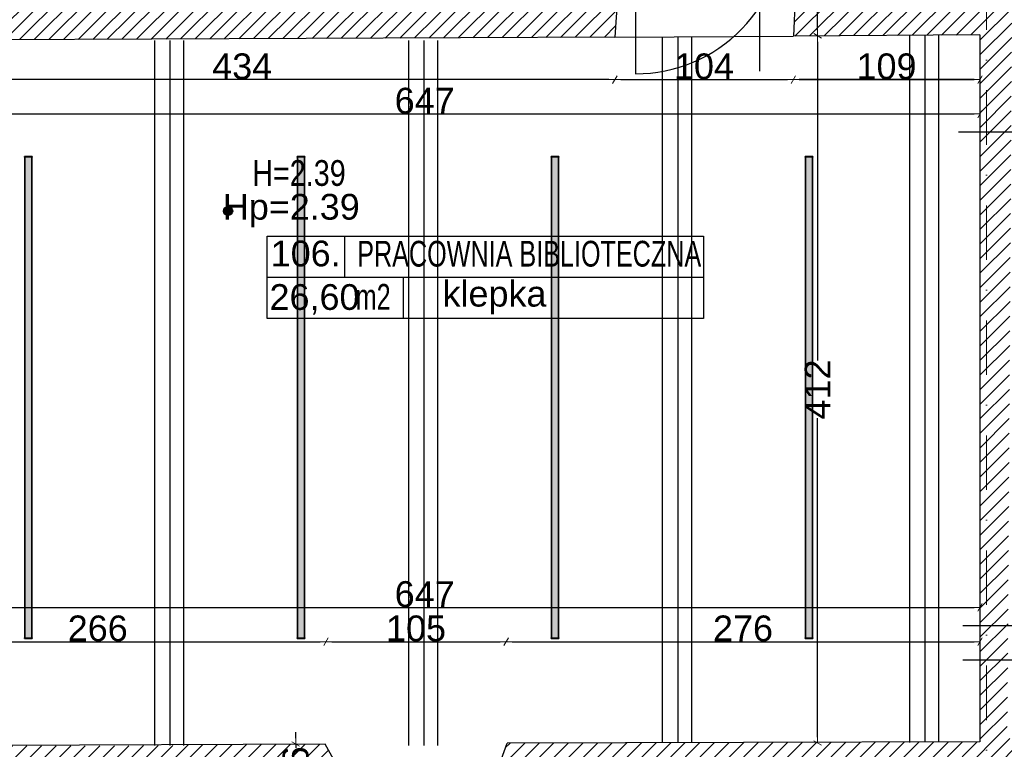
# Model space of a CAD drawing. Header units: millimetres. Extents: x 77315 to 1057463, y -108895 to -47643.
# Tile 50 of 62: x 108329 to 114067, y -104884 to -100633. Entities that reach past the tile are written whole.
import ezdxf

# ---------------------------------------------------------------- set-up
doc = ezdxf.new("R2010")
doc.units = ezdxf.units.MM
doc.header["$MEASUREMENT"] = 0
doc.linetypes.add('Dot & Dashed', pattern=[670.277762, 317.5, -176.388889, 0, -176.388874])
for name, color, linetype in [('A-DRZWI', 7, 'Continuous'), ('A-OPISY-2', 7, 'Continuous'), ('A-OPISY-3', 7, 'Continuous'), ('A-WYSOKOSCI', 7, 'Continuous'), ('belki nad', 7, 'Continuous'), ('DIM MALY', 7, 'Continuous'), ('Drawing & Figure', 7, 'Continuous'), ('linia nadproza', 7, 'Continuous'), ('Nowe_Interior - Lamp', 7, 'Continuous'), ('OSIE', 7, 'Continuous'), ('Structural - Bearing', 7, 'Continuous'), ('Structural - Grid', 7, 'Continuous')]:
    doc.layers.add(name, color=color, linetype=linetype)
doc.styles.add('STYL_AUTOMATYCZNY_1', font='arial.ttf')
doc.styles.add('STYL_AUTOMATYCZNY_2', font='arial.ttf')
doc.styles.add('STYL_AUTOMATYCZNY_3', font='arial.ttf', dxfattribs={"width": 0.8})
doc.styles.add('STYL_AUTOMATYCZNY_4', font='arial.ttf', dxfattribs={"width": 0.7})
doc.dimstyles.new('STYL_AUTOMATYCZNY__1', dxfattribs={"dimtxt": 150, "dimasz": 34.231941, "dimexe": 0.18, "dimexo": 0.0625, "dimgap": 0, "dimtad": 1, "dimdec": 0, "dimlfac": 0.1, "dimzin": 0, "dimdsep": 46, "dimtxsty": 'STYL_AUTOMATYCZNY_2', "dimblk": 'ARROWHEAD_2', "dimblk1": 'ARROWHEAD_2', "dimblk2": 'ARROWHEAD_2', "dimcen": 0.09, "dimse1": 1, "dimse2": 1, "dimclrd": 7, "dimclre": 7, "dimclrt": 7, "dimadec": 0, "dimazin": 0, "dimtfac": 1, "dimtdec": 4, "dimtmove": 0, "dimatfit": 3, "dimfxl": 0, "dimtolj": 1, "dimtzin": 0, "dimarcsym": 0})
doc.dimstyles.new('STYL_AUTOMATYCZNY__2', dxfattribs={"dimtxt": 150, "dimasz": 34.231941, "dimexe": 0.18, "dimexo": 0.0625, "dimgap": 0, "dimtad": 1, "dimtih": 1, "dimtoh": 1, "dimdec": 0, "dimlfac": 0.1, "dimzin": 0, "dimdsep": 46, "dimtxsty": 'STYL_AUTOMATYCZNY_2', "dimblk": 'ARROWHEAD_2', "dimblk1": 'ARROWHEAD_2', "dimblk2": 'ARROWHEAD_2', "dimcen": 0.09, "dimse1": 1, "dimse2": 1, "dimclrd": 7, "dimclre": 7, "dimclrt": 7, "dimadec": 0, "dimazin": 0, "dimtfac": 1, "dimtdec": 4, "dimtmove": 0, "dimatfit": 3, "dimfxl": 0, "dimtolj": 1, "dimtzin": 0, "dimarcsym": 0})
pattern_1 = [(45, (0, 0), (-42.426407, 42.426407), [])]

# ---------------------------------------------------------------- blocks, each defined once
blk = doc.blocks.new('ARROWHEAD_2')
at = {"color": 0, "linetype": 'Continuous', "lineweight": 0}
for p, q in [((0, 0), (-1, 0)), ((-0.38, -0.66), (0.38, 0.66))]:
    blk.add_line(p, q, dxfattribs=at)
blk = doc.blocks.new('*D57')
at = {"layer": 'Defpoints', "color": 0}
for p in [(113370.7, -100117), (112979.1, -100727), (113084.1, -100727)]:
    blk.add_point(p, dxfattribs=at)
at = {"layer": 'DIM MALY', "color": 7, "lineweight": -2}
for p, q in [((112979.1, -100151.2), (112979.1, -100328.9)), ((112979.1, -100692.7), (112979.1, -100515.6))]:
    blk.add_line(p, q, dxfattribs=at)
at = {"layer": 'DIM MALY', "color": 7, "lineweight": -2, "xscale": 34.23194115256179, "yscale": 34.23194115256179, "zscale": 34.23194115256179}
for p, rotation in [((112979.1, -100117), 90), ((112979.1, -100727), 270)]:
    blk.add_blockref('ARROWHEAD_2', p, dxfattribs=dict(at, rotation=rotation))
at = {"layer": 'DIM MALY', "color": 7, "insert": (112979.1, -100422.2), "char_height": 150, "attachment_point": 5, "rotation": 90, "style": 'STYL_AUTOMATYCZNY_2'}
blk.add_mtext('\\A1;61', dxfattribs=at)
blk = doc.blocks.new('*D58')
at = {"layer": 'Defpoints', "color": 0}
for p in [(112984.1, -100727), (112979.1, -104847), (113992.6, -104847)]:
    blk.add_point(p, dxfattribs=at)
at = {"layer": 'DIM MALY', "color": 7, "lineweight": -2}
for p, q in [((112979.1, -100761.2), (112979.1, -102619.4)), ((112979.1, -104812.7), (112979.1, -102955.3))]:
    blk.add_line(p, q, dxfattribs=at)
at = {"layer": 'DIM MALY', "color": 7, "lineweight": -2, "xscale": 34.23194115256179, "yscale": 34.23194115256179, "zscale": 34.23194115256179}
for p, rotation in [((112979.1, -100727), 90), ((112979.1, -104847), 270)]:
    blk.add_blockref('ARROWHEAD_2', p, dxfattribs=dict(at, rotation=rotation))
at = {"layer": 'DIM MALY', "color": 7, "insert": (112979.1, -102787.4), "char_height": 150, "attachment_point": 5, "rotation": 90, "style": 'STYL_AUTOMATYCZNY_2'}
blk.add_mtext('\\A1;412', dxfattribs=at)
blk = doc.blocks.new('*D59')
at = {"layer": 'Defpoints', "color": 0}
for p in [(112837.2, -100632.7), (113924.9, -100632.7), (112837.2, -100981.9)]:
    blk.add_point(p, dxfattribs=at)
at = {"layer": 'DIM MALY', "color": 7, "lineweight": -2}
blk.add_line((113890.7, -100981.9), (112871.4, -100981.9), dxfattribs=at)
at = {"layer": 'DIM MALY', "color": 7, "lineweight": -2, "xscale": 34.23194115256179, "yscale": 34.23194115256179, "zscale": 34.23194115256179, "rotation": 180}
blk.add_blockref('ARROWHEAD_2', (112837.2, -100981.9), dxfattribs=at)
at = {"layer": 'DIM MALY', "color": 7, "lineweight": -2, "xscale": 34.23194115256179, "yscale": 34.23194115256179, "zscale": 34.23194115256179}
blk.add_blockref('ARROWHEAD_2', (113924.9, -100981.9), dxfattribs=at)
at = {"layer": 'DIM MALY', "color": 7, "insert": (113380.7, -100905.3), "char_height": 150, "attachment_point": 5, "style": 'STYL_AUTOMATYCZNY_2'}
blk.add_mtext('\\A1;109', dxfattribs=at)
blk = doc.blocks.new('*D60')
at = {"layer": 'Defpoints', "color": 0}
for p in [(111797.2, -100632.7), (112837.2, -100632.7), (112837.2, -100981.9)]:
    blk.add_point(p, dxfattribs=at)
at = {"layer": 'DIM MALY', "color": 7, "lineweight": -2}
blk.add_line((111831.4, -100981.9), (112803, -100981.9), dxfattribs=at)
at = {"layer": 'DIM MALY', "color": 7, "lineweight": -2, "xscale": 34.23194115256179, "yscale": 34.23194115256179, "zscale": 34.23194115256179, "rotation": 180}
blk.add_blockref('ARROWHEAD_2', (111797.2, -100981.9), dxfattribs=at)
at = {"layer": 'DIM MALY', "color": 7, "lineweight": -2, "xscale": 34.23194115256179, "yscale": 34.23194115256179, "zscale": 34.23194115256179}
blk.add_blockref('ARROWHEAD_2', (112837.2, -100981.9), dxfattribs=at)
at = {"layer": 'DIM MALY', "color": 7, "insert": (112316.8, -100905.3), "char_height": 150, "attachment_point": 5, "style": 'STYL_AUTOMATYCZNY_2'}
blk.add_mtext('\\A1;104', dxfattribs=at)
blk = doc.blocks.new('*D61')
at = {"layer": 'Defpoints', "color": 0}
for p in [(112837.2, -100632.7), (113924.9, -100632.7), (113924.9, -100981.9)]:
    blk.add_point(p, dxfattribs=at)
at = {"layer": 'DIM MALY', "color": 7, "lineweight": -2}
blk.add_line((112871.4, -100981.9), (113890.7, -100981.9), dxfattribs=at)
at = {"layer": 'DIM MALY', "color": 7, "lineweight": -2, "xscale": 34.23194115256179, "yscale": 34.23194115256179, "zscale": 34.23194115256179, "rotation": 180}
blk.add_blockref('ARROWHEAD_2', (112837.2, -100981.9), dxfattribs=at)
at = {"layer": 'DIM MALY', "color": 7, "lineweight": -2, "xscale": 34.23194115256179, "yscale": 34.23194115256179, "zscale": 34.23194115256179}
blk.add_blockref('ARROWHEAD_2', (113924.9, -100981.9), dxfattribs=at)
at = {"layer": 'DIM MALY', "color": 7, "insert": (113380.7, -100905.3), "char_height": 150, "attachment_point": 5, "style": 'STYL_AUTOMATYCZNY_2'}
blk.add_mtext('\\A1;109', dxfattribs=at)
blk = doc.blocks.new('*D208')
at = {"layer": 'Defpoints', "color": 0}
for p in [(110114.2, -104257.2), (107454.1, -104830.1), (110114.2, -104830.1)]:
    blk.add_point(p, dxfattribs=at)
at = {"layer": 'DIM MALY', "color": 7, "lineweight": -2}
blk.add_line((107488.4, -104257.2), (110080, -104257.2), dxfattribs=at)
at = {"layer": 'DIM MALY', "color": 7, "lineweight": -2, "xscale": 34.23194115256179, "yscale": 34.23194115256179, "zscale": 34.23194115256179, "rotation": 180}
blk.add_blockref('ARROWHEAD_2', (107454.1, -104257.2), dxfattribs=at)
at = {"layer": 'DIM MALY', "color": 7, "lineweight": -2, "xscale": 34.23194115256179, "yscale": 34.23194115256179, "zscale": 34.23194115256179}
blk.add_blockref('ARROWHEAD_2', (110114.2, -104257.2), dxfattribs=at)
at = {"layer": 'DIM MALY', "color": 7, "insert": (108783.8, -104180.6), "char_height": 150, "attachment_point": 5, "style": 'STYL_AUTOMATYCZNY_2'}
blk.add_mtext('\\A1;266', dxfattribs=at)
blk = doc.blocks.new('*D209')
at = {"layer": 'Defpoints', "color": 0}
for p in [(110114.2, -104257.2), (107454.1, -104830.1), (110114.2, -104830.1)]:
    blk.add_point(p, dxfattribs=at)
at = {"layer": 'DIM MALY', "color": 7, "lineweight": -2}
blk.add_line((107488.4, -104257.2), (110080, -104257.2), dxfattribs=at)
at = {"layer": 'DIM MALY', "color": 7, "lineweight": -2, "xscale": 34.23194115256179, "yscale": 34.23194115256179, "zscale": 34.23194115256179, "rotation": 180}
blk.add_blockref('ARROWHEAD_2', (107454.1, -104257.2), dxfattribs=at)
at = {"layer": 'DIM MALY', "color": 7, "lineweight": -2, "xscale": 34.23194115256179, "yscale": 34.23194115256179, "zscale": 34.23194115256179}
blk.add_blockref('ARROWHEAD_2', (110114.2, -104257.2), dxfattribs=at)
at = {"layer": 'DIM MALY', "color": 7, "insert": (108783.8, -104180.6), "char_height": 150, "attachment_point": 5, "style": 'STYL_AUTOMATYCZNY_2'}
blk.add_mtext('\\A1;266', dxfattribs=at)
blk = doc.blocks.new('*D210')
at = {"layer": 'Defpoints', "color": 0}
for p in [(111164.2, -104257.2), (110114.2, -104830.1), (111164.2, -104830.1)]:
    blk.add_point(p, dxfattribs=at)
at = {"layer": 'DIM MALY', "color": 7, "lineweight": -2}
blk.add_line((110148.4, -104257.2), (111130, -104257.2), dxfattribs=at)
at = {"layer": 'DIM MALY', "color": 7, "lineweight": -2, "xscale": 34.23194115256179, "yscale": 34.23194115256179, "zscale": 34.23194115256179, "rotation": 180}
blk.add_blockref('ARROWHEAD_2', (110114.2, -104257.2), dxfattribs=at)
at = {"layer": 'DIM MALY', "color": 7, "lineweight": -2, "xscale": 34.23194115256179, "yscale": 34.23194115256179, "zscale": 34.23194115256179}
blk.add_blockref('ARROWHEAD_2', (111164.2, -104257.2), dxfattribs=at)
at = {"layer": 'DIM MALY', "color": 7, "insert": (110638.8, -104180.6), "char_height": 150, "attachment_point": 5, "style": 'STYL_AUTOMATYCZNY_2'}
blk.add_mtext('\\A1;105', dxfattribs=at)
blk = doc.blocks.new('*D211')
at = {"layer": 'Defpoints', "color": 0}
for p in [(110114.2, -104257.2), (107454.1, -104830.1), (110114.2, -104830.1)]:
    blk.add_point(p, dxfattribs=at)
at = {"layer": 'DIM MALY', "color": 7, "lineweight": -2}
blk.add_line((107488.4, -104257.2), (110080, -104257.2), dxfattribs=at)
at = {"layer": 'DIM MALY', "color": 7, "lineweight": -2, "xscale": 34.23194115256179, "yscale": 34.23194115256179, "zscale": 34.23194115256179, "rotation": 180}
blk.add_blockref('ARROWHEAD_2', (107454.1, -104257.2), dxfattribs=at)
at = {"layer": 'DIM MALY', "color": 7, "lineweight": -2, "xscale": 34.23194115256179, "yscale": 34.23194115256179, "zscale": 34.23194115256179}
blk.add_blockref('ARROWHEAD_2', (110114.2, -104257.2), dxfattribs=at)
at = {"layer": 'DIM MALY', "color": 7, "insert": (108783.8, -104180.6), "char_height": 150, "attachment_point": 5, "style": 'STYL_AUTOMATYCZNY_2'}
blk.add_mtext('\\A1;266', dxfattribs=at)
blk = doc.blocks.new('*D212')
at = {"layer": 'Defpoints', "color": 0}
for p in [(111164.2, -104257.2), (110114.2, -104830.1), (111164.2, -104830.1)]:
    blk.add_point(p, dxfattribs=at)
at = {"layer": 'DIM MALY', "color": 7, "lineweight": -2}
blk.add_line((110148.4, -104257.2), (111130, -104257.2), dxfattribs=at)
at = {"layer": 'DIM MALY', "color": 7, "lineweight": -2, "xscale": 34.23194115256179, "yscale": 34.23194115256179, "zscale": 34.23194115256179, "rotation": 180}
blk.add_blockref('ARROWHEAD_2', (110114.2, -104257.2), dxfattribs=at)
at = {"layer": 'DIM MALY', "color": 7, "lineweight": -2, "xscale": 34.23194115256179, "yscale": 34.23194115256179, "zscale": 34.23194115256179}
blk.add_blockref('ARROWHEAD_2', (111164.2, -104257.2), dxfattribs=at)
at = {"layer": 'DIM MALY', "color": 7, "insert": (110638.8, -104180.6), "char_height": 150, "attachment_point": 5, "style": 'STYL_AUTOMATYCZNY_2'}
blk.add_mtext('\\A1;105', dxfattribs=at)
blk = doc.blocks.new('*D213')
at = {"layer": 'Defpoints', "color": 0}
for p in [(113924.9, -104257.2), (111164.2, -104830.1), (113924.9, -104830.1)]:
    blk.add_point(p, dxfattribs=at)
at = {"layer": 'DIM MALY', "color": 7, "lineweight": -2}
blk.add_line((111198.4, -104257.2), (113890.7, -104257.2), dxfattribs=at)
at = {"layer": 'DIM MALY', "color": 7, "lineweight": -2, "xscale": 34.23194115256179, "yscale": 34.23194115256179, "zscale": 34.23194115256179, "rotation": 180}
blk.add_blockref('ARROWHEAD_2', (111164.2, -104257.2), dxfattribs=at)
at = {"layer": 'DIM MALY', "color": 7, "lineweight": -2, "xscale": 34.23194115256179, "yscale": 34.23194115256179, "zscale": 34.23194115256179}
blk.add_blockref('ARROWHEAD_2', (113924.9, -104257.2), dxfattribs=at)
at = {"layer": 'DIM MALY', "color": 7, "insert": (112544.2, -104180.6), "char_height": 150, "attachment_point": 5, "style": 'STYL_AUTOMATYCZNY_2'}
blk.add_mtext('\\A1;276', dxfattribs=at)
blk = doc.blocks.new('*D224')
at = {"layer": 'Defpoints', "color": 0}
for p in [(113924.9, -104057.2), (107454.1, -104762.4), (113924.9, -104802.4)]:
    blk.add_point(p, dxfattribs=at)
at = {"layer": 'DIM MALY', "color": 7, "lineweight": -2}
blk.add_line((107488.4, -104057.2), (113890.7, -104057.2), dxfattribs=at)
at = {"layer": 'DIM MALY', "color": 7, "lineweight": -2, "xscale": 34.23194115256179, "yscale": 34.23194115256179, "zscale": 34.23194115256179, "rotation": 180}
blk.add_blockref('ARROWHEAD_2', (107454.1, -104057.2), dxfattribs=at)
at = {"layer": 'DIM MALY', "color": 7, "lineweight": -2, "xscale": 34.23194115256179, "yscale": 34.23194115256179, "zscale": 34.23194115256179}
blk.add_blockref('ARROWHEAD_2', (113924.9, -104057.2), dxfattribs=at)
at = {"layer": 'DIM MALY', "color": 7, "insert": (110689.2, -103980.6), "char_height": 150, "attachment_point": 5, "style": 'STYL_AUTOMATYCZNY_2'}
blk.add_mtext('\\A1;647', dxfattribs=at)
blk = doc.blocks.new('*D261')
at = {"layer": 'Defpoints', "color": 0}
for p in [(113924.9, -101074.4), (113924.9, -101181.9), (107454.1, -101450.6)]:
    blk.add_point(p, dxfattribs=at)
at = {"layer": 'DIM MALY', "color": 7, "lineweight": -2}
blk.add_line((107488.4, -101181.9), (113890.7, -101181.9), dxfattribs=at)
at = {"layer": 'DIM MALY', "color": 7, "lineweight": -2, "xscale": 34.23194115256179, "yscale": 34.23194115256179, "zscale": 34.23194115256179, "rotation": 180}
blk.add_blockref('ARROWHEAD_2', (107454.1, -101181.9), dxfattribs=at)
at = {"layer": 'DIM MALY', "color": 7, "lineweight": -2, "xscale": 34.23194115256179, "yscale": 34.23194115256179, "zscale": 34.23194115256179}
blk.add_blockref('ARROWHEAD_2', (113924.9, -101181.9), dxfattribs=at)
at = {"layer": 'DIM MALY', "color": 7, "insert": (110689.2, -101105.3), "char_height": 150, "attachment_point": 5, "style": 'STYL_AUTOMATYCZNY_2'}
blk.add_mtext('\\A1;647', dxfattribs=at)
blk = doc.blocks.new('*D336')
at = {"layer": 'Defpoints', "color": 0}
for p in [(110320.2, -104853.2), (109937.9, -105113.4), (110273.1, -105113.4)]:
    blk.add_point(p, dxfattribs=at)
at = {"layer": 'DIM MALY', "color": 7, "lineweight": -2}
for p, q in [((109937.9, -104819), (109937.9, -104784.7)), ((109937.9, -104853.2), (109937.9, -104874.9)), ((109937.9, -105113.4), (109937.9, -105092.2)), ((109937.9, -105147.6), (109937.9, -105181.9))]:
    blk.add_line(p, q, dxfattribs=at)
at = {"layer": 'DIM MALY', "color": 7, "lineweight": -2, "xscale": 34.23194115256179, "yscale": 34.23194115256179, "zscale": 34.23194115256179}
for p, rotation in [((109937.9, -104853.2), 270), ((109937.9, -105113.4), 90)]:
    blk.add_blockref('ARROWHEAD_2', p, dxfattribs=dict(at, rotation=rotation))
at = {"layer": 'DIM MALY', "color": 7, "insert": (109937.9, -104983.6), "char_height": 150, "attachment_point": 5, "rotation": 90, "style": 'STYL_AUTOMATYCZNY_2'}
blk.add_mtext('\\A1;26', dxfattribs=at)
blk = doc.blocks.new('*D340')
at = {"layer": 'Defpoints', "color": 0}
for p in [(107455, -100981.9), (107455, -101086.9), (111797.2, -101046.9)]:
    blk.add_point(p, dxfattribs=at)
at = {"layer": 'DIM MALY', "color": 7, "lineweight": -2}
blk.add_line((111763, -100981.9), (107489.3, -100981.9), dxfattribs=at)
at = {"layer": 'DIM MALY', "color": 7, "lineweight": -2, "xscale": 34.23194115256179, "yscale": 34.23194115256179, "zscale": 34.23194115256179, "rotation": 180}
blk.add_blockref('ARROWHEAD_2', (107455, -100981.9), dxfattribs=at)
at = {"layer": 'DIM MALY', "color": 7, "lineweight": -2, "xscale": 34.23194115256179, "yscale": 34.23194115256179, "zscale": 34.23194115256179}
blk.add_blockref('ARROWHEAD_2', (111797.2, -100981.9), dxfattribs=at)
at = {"layer": 'DIM MALY', "color": 7, "insert": (109625.7, -100905.2), "char_height": 150, "attachment_point": 5, "style": 'STYL_AUTOMATYCZNY_2'}
blk.add_mtext('\\A1;434', dxfattribs=at)

msp = doc.modelspace()

# ---------------------------------------------------------------- hatches: boundary and pattern name
at = {"layer": 'A-WYSOKOSCI'}
msp.add_hatch(color=256, dxfattribs=at).paths.add_polyline_path([(109570.3, -101747.7, 1), (109516.9, -101747.7, 1)])
msp.add_hatch(color=256, dxfattribs=at).paths.add_polyline_path([(109570.3, -101747.7, 1), (109516.9, -101747.7, 1)])
at = {"layer": 'Drawing & Figure'}
h = msp.add_hatch(dxfattribs=at)
h.set_pattern_fill('Common_Brick_0002', color=256, style=0, pattern_type=2)
h.set_pattern_definition(pattern_1)
h.paths.add_polyline_path([(105902, -100099.6), (105905.2, -100545.8), (106081.9, -100547), (106081.9, -100542.8), (106251.9, -100542.8), (106251.9, -100548.1), (106825.2, -100551.8), (106825.2, -100612.9), (106962.9, -100612.9), (107102.9, -100612.9), (107103.2, -100612.9), (107102.9, -100752.9), (106825.2, -100752.9), (106825.2, -101286.9), (106825.2, -101876.3), (106825.2, -102462.9), (106387.2, -102462.9), (106262.9, -102629.2), (106795.2, -102632.9), (106795.2, -102727.6), (106802.5, -102727.6), (106802.5, -103207.6), (106795.2, -103207.6), (106795.2, -103707.9), (106935.2, -103707.9), (107454.1, -103632.9), (107455, -101286.9), (107455.1, -100752.9), (107778.3, -100751.3), (107778.3, -100750.6), (107778.3, -100612.9), (107778.3, -100472.9), (107778.3, -100472.6), (107918.3, -100472.9), (107918.3, -100750.6), (108086.6, -100749.9), (111798.3, -100734.1), (111833.7, -100142.9), (111833.7, -99969.8), (110804.1, -99974.8), (110804.1, -99982.6), (109164.1, -99982.9), (109164.1, -99982.8), (108086.6, -99988), (106790.4, -99994.3, -1.056946), (106214.9, -99979.1), (105912.7, -99976.9), (105911.7, -100099.6)])
h = msp.add_hatch(dxfattribs=at)
h.set_pattern_fill('Common_Brick_0002', color=256, style=0, pattern_type=2)
h.set_pattern_definition(pattern_1)
h.paths.add_polyline_path([(111169, -104848), (111078.9, -105102.1), (111079.8, -105238.5), (111093.8, -105358.4), (111103.4, -105358.4, -0.383982), (111139.1, -105393.5), (111151.4, -105393.4), (111151.5, -105408.4, 1.205804), (111199.5, -105440.3), (111214.3, -105440.2), (111214.4, -105457.7), (111297.1, -105457.2), (111297.3, -105457.1), (113184.3, -105444.1), (113225.6, -105444), (113225.5, -105426.5), (113240.3, -105426.4, 0.263086), (113263.3, -105443.8), (113271.3, -105443.8, 0.761796), (113278.6, -105387.7), (113278.5, -105372.8), (113725.3, -105371.2), (114172.1, -105369.5), (114172.2, -105384.4, 0.761796), (114179.9, -105440.4), (114187.8, -105440.4, 0.263086), (114210.7, -105422.8), (114225.5, -105422.8), (114225.6, -105440.3), (114308.2, -105439.9), (116761.7, -105424.2), (116761.6, -105406.7), (116776.3, -105406.6, 1.205804), (116824, -105374.1), (116823.9, -105359.1), (116836.2, -105359.1, -0.383982), (116871.5, -105323.5), (116881, -105323.5), (116893.6, -105203.4), (116892.8, -105060.8), (116795.3, -104814), (114084.3, -104820.4), (114085.5, -104584.5), (114085.8, -104584.5), (114087.2, -104362.2), (114088.5, -104162.2), (114106.6, -101286.9), (114113.8, -100140.1), (114813.7, -100135.9), (115334.3, -100132.7), (115321.7, -100127), (115334.3, -100127), (115334.3, -99997), (115321.5, -99997), (115144.1, -100010.9), (115144.1, -100003.9), (115059.1, -100004.4), (114813.7, -100005.9), (114124.1, -100010), (114124, -99958.8), (113634.3, -99958.4), (113634.3, -99958.8, -0.0001), (113634, -99958.4), (113589.1, -99958.4), (113509.1, -99958.3), (113509.1, -99961), (113419.1, -99960.9), (113419.1, -99958.3), (112864.4, -99957.8), (112864.4, -100087.8), (112864.4, -100142.9), (112838.3, -100727.8), (113924.9, -100721.2), (113924.9, -101286.9), (113924.9, -104162.2), (113924.9, -104362.2), (113924.9, -104841.3), (113684.1, -104841.9), (113604.1, -104842.1), (113514.1, -104842.3)])
h = msp.add_hatch(dxfattribs=at)
h.set_pattern_fill('Common_Brick_0002', color=256, style=0, pattern_type=2)
h.set_pattern_definition(pattern_1)
h.paths.add_polyline_path([(104890.7, -105120.6), (104890.7, -105263.1), (104904, -105383.1), (104913.6, -105383.1, -0.383982), (104949.1, -105418.5), (104961.4, -105418.5), (104961.4, -105433.5, 1.205804), (105009.2, -105465.7), (105024, -105465.7), (105024, -105483.1), (107038.1, -105476), (107120.8, -105475.7), (107120.7, -105458.2), (107135.5, -105458.2, 0.263086), (107158.5, -105475.6), (107166.5, -105475.5, 0.761796), (107173.8, -105419.4), (107173.7, -105404.6), (107620.5, -105402.9), (108067.3, -105401.3), (108067.4, -105416.1, 0.761796), (108075.1, -105472.2), (108083, -105472.1, 0.263086), (108105.9, -105454.6), (108120.7, -105454.5), (108120.8, -105472), (108203.4, -105471.7), (110054.7, -105464.7), (110114.7, -105464.4), (110114.6, -105446.9), (110129.3, -105446.8, 1.205804), (110177, -105414.3), (110176.9, -105399.3), (110189.2, -105399.2, -0.383982), (110224.5, -105363.7), (110234, -105363.6), (110246.7, -105243.6), (110245.8, -105101), (110109.9, -104854.5), (110109.8, -104854.5), (109284.1, -104857.5), (109284.1, -104862.9), (107454.1, -104864.2), (107454.1, -104662.9), (106925.2, -104627.7), (106795.2, -104627.7), (106795.2, -104633), (106795.2, -104852.9), (104994.1, -104852.9)])
at = {"layer": 'Nowe_Interior - Lamp'}
for points in [[(108401.6, -101430.5), (108356.6, -101430.5), (108356.6, -101434.5), (108401.6, -101434.5)], [(109991.6, -101430.5), (109946.6, -101430.5), (109946.6, -101434.5), (109991.6, -101434.5)], [(111471.6, -101430.5), (111426.6, -101430.5), (111426.6, -101434.5), (111471.6, -101434.5)], [(112951.6, -101430.5), (112906.6, -101430.5), (112906.6, -101434.5), (112951.6, -101434.5)], [(108401.6, -104235.5), (108356.6, -104235.5), (108356.6, -104239.5), (108401.6, -104239.5)], [(109991.6, -104235.5), (109946.6, -104235.5), (109946.6, -104239.5), (109991.6, -104239.5)], [(111471.6, -104235.5), (111426.6, -104235.5), (111426.6, -104239.5), (111471.6, -104239.5)], [(112951.6, -104235.5), (112906.6, -104235.5), (112906.6, -104239.5), (112951.6, -104239.5)]]:
    msp.add_hatch(color=256, dxfattribs=at).paths.add_polyline_path(points)
h = msp.add_hatch(dxfattribs=at)
h.set_pattern_fill('ANSI36_0002', color=256, style=0, pattern_type=2)
h.set_pattern_definition([(135, (108367.5547, -101942.0062), (-6.173926, 1.683798), [7.9375, -1.5875, 0, -1.5875])])
h.paths.add_polyline_path([(108399.6, -104235.5), (108399.6, -101434.5), (108358.6, -101434.5), (108358.6, -104235.5)])
h = msp.add_hatch(dxfattribs=at)
h.set_pattern_fill('ANSI36_0002', color=256, style=0, pattern_type=2)
h.set_pattern_definition([(135, (109957.5547, -101942.0062), (-6.173926, 1.683798), [7.9375, -1.5875, 0, -1.5875])])
h.paths.add_polyline_path([(109989.6, -104235.5), (109989.6, -101434.5), (109948.6, -101434.5), (109948.6, -104235.5)])
h = msp.add_hatch(dxfattribs=at)
h.set_pattern_fill('ANSI36_0002', color=256, style=0, pattern_type=2)
h.set_pattern_definition([(135, (111437.5547, -101942.0062), (-6.173926, 1.683798), [7.9375, -1.5875, 0, -1.5875])])
h.paths.add_polyline_path([(111469.6, -104235.5), (111469.6, -101434.5), (111428.6, -101434.5), (111428.6, -104235.5)])
h = msp.add_hatch(dxfattribs=at)
h.set_pattern_fill('ANSI36_0002', color=256, style=0, pattern_type=2)
h.set_pattern_definition([(135, (112917.5547, -101942.0062), (-6.173926, 1.683798), [7.9375, -1.5875, 0, -1.5875])])
h.paths.add_polyline_path([(112949.6, -104235.5), (112949.6, -101434.5), (112908.6, -101434.5), (112908.6, -104235.5)])

# ---------------------------------------------------------------- linework, layer by layer
msp.add_line((112642.8, -100932.8), (112642.8, -100459))
at = {"layer": 'A-DRZWI'}
msp.add_lwpolyline([(111918.2, -100072.7), (111918.2, -100948, 0.42244), (112780.4, -100060.8)], format="xyb", dxfattribs=at)
at = {"layer": 'A-OPISY-3'}
for p, q in [((110221.8, -101893.9), (110221.8, -102134)), ((109771.4, -102133.9), (112314.7, -102133.9)), ((109852.8, -102133.7), (111556.3, -102133.7)), ((110564.4, -102134), (110564.4, -102373.9))]:
    msp.add_line(p, q, dxfattribs=at)
msp.add_lwpolyline([(109771.4, -102373.9), (109771.4, -101893.9), (112314.7, -101893.9), (112314.7, -102373.9)], close=True, dxfattribs=at)
at = {"layer": 'A-WYSOKOSCI'}
msp.add_circle((109543.6, -101747.7), 26.7, dxfattribs=at)
msp.add_circle((109543.6, -101747.7), 26.7, dxfattribs=at)
at = {"layer": 'belki nad'}
for p, q in [((109114.1, -100752.9), (109114.1, -104862.9)), ((109284.1, -100752.9), (109284.1, -104862.9)), ((110594.1, -100752.9), (110594.1, -104862.9)), ((110764.1, -100752.9), (110764.1, -104862.9)), ((112074.1, -100732.3), (112074.1, -104842.4)), ((112244.1, -100731.3), (112244.1, -104841.4)), ((113514.1, -100723.7), (113514.1, -104843.8)), ((113684.1, -100722.7), (113684.1, -104842.8))]:
    msp.add_line(p, q, dxfattribs=at)
at = {"layer": 'DIM MALY'}
for p, q in [((113799.2, -101286.9), (114211.7, -101286.9)), ((113824.6, -104162.2), (114208.8, -104162.2)), ((113824.6, -104362.2), (114208.8, -104362.2))]:
    msp.add_line(p, q, dxfattribs=at)
at = {"layer": 'linia nadproza'}
msp.add_line((111797.1, -100734.1), (112837, -100727.8), dxfattribs=at)
at = {"layer": 'Nowe_Interior - Lamp'}
for points in [[(108401.6, -104239.5), (108401.6, -101430.5), (108356.6, -101430.5), (108356.6, -104239.5)], [(108401.6, -101430.5), (108401.6, -101434.5), (108356.6, -101434.5), (108356.6, -101430.5)], [(108399.6, -104235.5), (108399.6, -101434.5), (108358.6, -101434.5), (108358.6, -104235.5)], [(109991.6, -104239.5), (109991.6, -101430.5), (109946.6, -101430.5), (109946.6, -104239.5)], [(109991.6, -101430.5), (109991.6, -101434.5), (109946.6, -101434.5), (109946.6, -101430.5)], [(109989.6, -104235.5), (109989.6, -101434.5), (109948.6, -101434.5), (109948.6, -104235.5)], [(111471.6, -104239.5), (111471.6, -101430.5), (111426.6, -101430.5), (111426.6, -104239.5)], [(111471.6, -101430.5), (111471.6, -101434.5), (111426.6, -101434.5), (111426.6, -101430.5)], [(111469.6, -104235.5), (111469.6, -101434.5), (111428.6, -101434.5), (111428.6, -104235.5)], [(112951.6, -104239.5), (112951.6, -101430.5), (112906.6, -101430.5), (112906.6, -104239.5)], [(112951.6, -101430.5), (112951.6, -101434.5), (112906.6, -101434.5), (112906.6, -101430.5)], [(112949.6, -104235.5), (112949.6, -101434.5), (112908.6, -101434.5), (112908.6, -104235.5)], [(108401.6, -104235.5), (108401.6, -104239.5), (108356.6, -104239.5), (108356.6, -104235.5)], [(109991.6, -104235.5), (109991.6, -104239.5), (109946.6, -104239.5), (109946.6, -104235.5)], [(111471.6, -104235.5), (111471.6, -104239.5), (111426.6, -104239.5), (111426.6, -104235.5)], [(112951.6, -104235.5), (112951.6, -104239.5), (112906.6, -104239.5), (112906.6, -104235.5)]]:
    msp.add_lwpolyline(points, close=True, dxfattribs=at)
at = {"layer": 'OSIE'}
for p, q in [((109204.1, -100752.9), (109204.1, -104862.9)), ((110684.1, -100752.9), (110684.1, -104862.9)), ((112164.1, -100731.8), (112164.1, -104841.8)), ((113604.1, -100723.2), (113604.1, -104843.3))]:
    msp.add_line(p, q, dxfattribs=at)
at = {"layer": 'Structural - Bearing'}
for p, q in [((111833.7, -100142.9), (111798.3, -100734.1)), ((112864.4, -100142.9), (112838.3, -100727.8)), ((111798.3, -100734.1), (107918.3, -100750.6)), ((113924.9, -100721.2), (112838.3, -100727.8)), ((113924.9, -100721.2), (113924.9, -104841.3)), ((110109.9, -104854.5), (107454.1, -104864.2)), ((110245.8, -105101), (110109.9, -104854.5)), ((111078.9, -105102.1), (111169, -104848)), ((113924.9, -104841.3), (111169, -104848))]:
    msp.add_line(p, q, dxfattribs=at)
at = {"layer": 'Structural - Grid', "linetype": 'Dot & Dashed', "lineweight": 15}
msp.add_line((113962.3, -107395.1), (113962.3, -90539.7), dxfattribs=at)

# ---------------------------------------------------------------- texts
at = {"layer": 'A-OPISY-2', "char_height": 150}
for s, insert, attachment_point, style in [('\\A1;{\\pql;\\fArial|b0|i0|c238|p0;\\W1.000000;106.}', (109791.8, -102072), 7, 'STYL_AUTOMATYCZNY_1'), ('\\A1;{\\pql;\\fArial|b0|i0|c238|p0;\\W0.700000;PRACOWNIA BIBLIOTECZNA}', (110296.1, -102073.4), 7, 'STYL_AUTOMATYCZNY_4'), ('\\A1;{\\pqr;\\fArial|b0|i0|c238|p0;\\W0.700000;m2}', (110491, -102172.5), 3, 'STYL_AUTOMATYCZNY_4'), ('\\A1;{\\pql;\\fArial|b0|i0|c238|p0;\\W1.000000;klepka}', (110793.2, -102349.6), 7, 'STYL_AUTOMATYCZNY_1'), ('\\A1;{\\pql;\\fArial|b0|i0|c238|p0;\\W1.000000;26,60}', (109785, -102351.6), 7, 'STYL_AUTOMATYCZNY_1')]:
    msp.add_mtext(s, dxfattribs=dict(at, insert=insert, attachment_point=attachment_point, style=style))
at = {"layer": 'A-WYSOKOSCI', "char_height": 150, "attachment_point": 5}
for s, insert, style in [('\\A1;{\\pqc;\\fArial|b0|i0|c238|p0;\\W0.800000;H=2.39}', (109956.6, -101527), 'STYL_AUTOMATYCZNY_3'), ('\\A1;{\\pqc;\\fArial|b0|i0|c238|p0;\\W1.000000;Hp=2.39}', (109911.9, -101745.4), 'STYL_AUTOMATYCZNY_1')]:
    msp.add_mtext(s, dxfattribs=dict(at, insert=insert, style=style))

# ---------------------------------------------------------------- dimensions: what is measured, and where the dimension line sits
at = {"layer": 'DIM MALY'}
for base, p1, p2, picture, middle in [((112979.1, -100727), (113370.7, -100117), (113084.1, -100727), '*D57', (112979.1, -100422.2)), ((112979.1, -104847), (112984.1, -100727), (113992.6, -104847), '*D58', (112979.1, -102787.4)), ((109937.9, -105113.4), (110320.2, -104853.2), (110273.1, -105113.4), '*D336', (109937.9, -104983.6))]:
    dim = msp.add_linear_dim(base=base, p1=p1, p2=p2, angle=270, dimstyle='STYL_AUTOMATYCZNY__1', dxfattribs=at)
    dim.commit()
    dim.dimension.update_dxf_attribs({"geometry": picture, "text_midpoint": middle, "dimtype": 160, "text_rotation": 90})
for base, p1, p2, picture, middle in [((112837.2, -100981.9), (111797.2, -100632.7), (112837.2, -100632.7), '*D60', (112316.8, -100981.9)), ((113924.9, -100981.9), (112837.2, -100632.7), (113924.9, -100632.7), '*D61', (113380.7, -100981.9)), ((113924.9, -101181.9), (107454.1, -101450.6), (113924.9, -101074.4), '*D261', (110689.2, -101181.9)), ((113924.9, -104057.2), (107454.1, -104762.4), (113924.9, -104802.4), '*D224', (110689.2, -104057.2)), ((110114.2, -104257.2), (107454.1, -104830.1), (110114.2, -104830.1), '*D208', (108783.8, -104257.2)), ((110114.2, -104257.2), (107454.1, -104830.1), (110114.2, -104830.1), '*D209', (108783.8, -104257.2)), ((110114.2, -104257.2), (107454.1, -104830.1), (110114.2, -104830.1), '*D211', (108783.8, -104257.2)), ((111164.2, -104257.2), (110114.2, -104830.1), (111164.2, -104830.1), '*D210', (110638.8, -104257.2)), ((111164.2, -104257.2), (110114.2, -104830.1), (111164.2, -104830.1), '*D212', (110638.8, -104257.2)), ((113924.9, -104257.2), (111164.2, -104830.1), (113924.9, -104830.1), '*D213', (112544.2, -104257.2))]:
    dim = msp.add_linear_dim(base=base, p1=p1, p2=p2, dimstyle='STYL_AUTOMATYCZNY__2', dxfattribs=at)
    dim.commit()
    dim.dimension.update_dxf_attribs({"geometry": picture, "text_midpoint": middle, "dimtype": 160})
for base, p1, p2, picture, middle in [((112837.2, -100981.9), (113924.9, -100632.7), (112837.2, -100632.7), '*D59', (113380.7, -100981.9)), ((107455, -100981.9), (111797.2, -101046.9), (107455, -101086.9), '*D340', (109625.7, -100981.9))]:
    dim = msp.add_linear_dim(base=base, p1=p1, p2=p2, angle=180, dimstyle='STYL_AUTOMATYCZNY__2', dxfattribs=at)
    dim.commit()
    dim.dimension.update_dxf_attribs({"geometry": picture, "text_midpoint": middle, "dimtype": 160})

doc.saveas('drawing.dxf')
